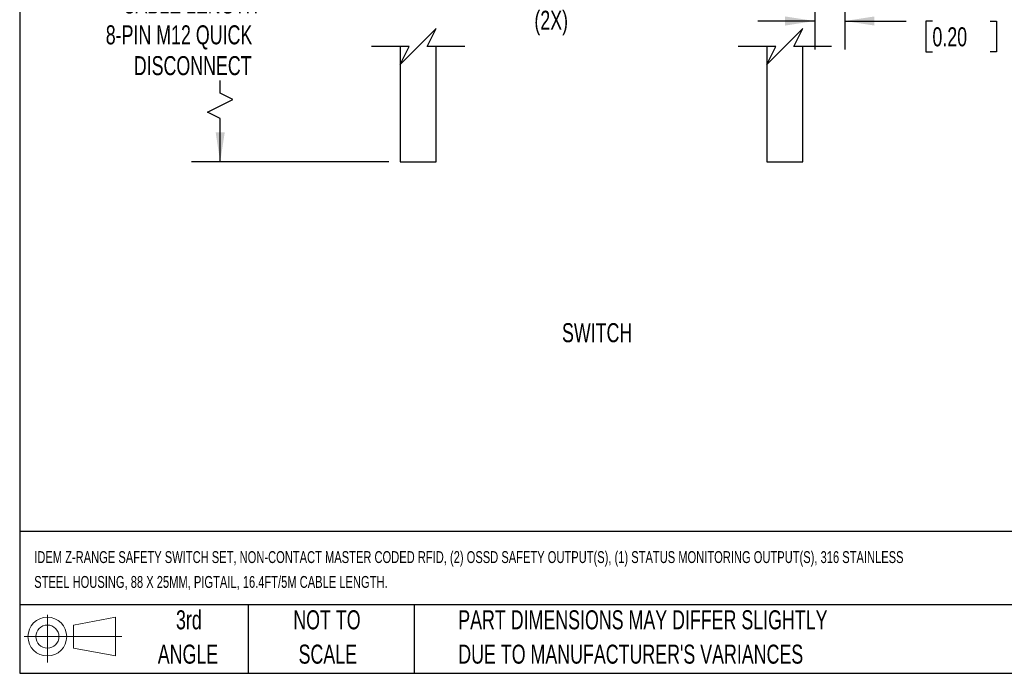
# Model space of a CAD drawing. Header units: millimetres. Extents: x 10 to 410, y 10 to 314.
# Tile 1 of 18: x 10 to 174, y 10 to 119. Entities that reach past the tile are written whole.
import ezdxf

# ---------------------------------------------------------------- set-up
doc = ezdxf.new("R2010")
doc.units = ezdxf.units.MM
doc.header["$LTSCALE"] = 1.5
doc.layers.add('DIMENSIONS', color=140, linetype='Continuous', lineweight=25)
doc.layers.add('TEXT', color=140, linetype='Continuous', lineweight=25)
doc.styles.add('SLDTEXTSTYLE0', font='TXT', dxfattribs={"width": 0.7})
doc.dimstyles.new('SLDDIMSTYLE2', dxfattribs={"dimtxt": 3.237012, "dimasz": 4.953, "dimexe": 0, "dimexo": 0.0625, "dimgap": 0.809253, "dimtad": 0, "dimtih": 1, "dimtoh": 1, "dimrnd": 1e-09, "dimzin": 4, "dimdsep": 46, "dimtxsty": 'SLDTEXTSTYLE0', "dimsah": 1, "dimcen": 0.09, "dimadec": 0, "dimazin": 1, "dimtfac": 1, "dimtmove": 0, "dimatfit": 0, "dimfxl": 0, "dimfrac": 2, "dimtolj": 1, "dimtzin": 12, "dimarcsym": 0})
doc.dimstyles.new('SLDDIMSTYLE4', dxfattribs={"dimtxt": 3.237012, "dimasz": 4.953, "dimexe": 0, "dimexo": 0.0625, "dimgap": 0.809253, "dimtad": 0, "dimtih": 1, "dimtoh": 1, "dimrnd": 1e-09, "dimzin": 12, "dimdsep": 46, "dimtxsty": 'SLDTEXTSTYLE0', "dimsah": 1, "dimcen": 0.09, "dimadec": 0, "dimazin": 3, "dimtfac": 1, "dimtofl": 0, "dimtmove": 0, "dimatfit": 3, "dimfxl": 0, "dimfrac": 2, "dimtolj": 1, "dimtzin": 12, "dimarcsym": 0})

# ---------------------------------------------------------------- blocks, each defined once
blk = doc.blocks.new('Block11')
at = {"color": 7, "linetype": 'Continuous', "lineweight": 18}
for p, q in [((3.88, 7.97), (3.88, 0)), ((8.22, 6.25), (15.26, 7.55)), ((15.26, 7.55), (15.26, 1.1)), ((8.22, 2.39), (8.22, 6.25)), ((0, 4.32), (16.31, 4.32)), ((8.22, 2.39), (15.26, 1.1))]:
    blk.add_line(p, q, dxfattribs=at)
for radius in [3.23, 1.93]:
    blk.add_circle((3.88, 4.32), radius, dxfattribs=at)
blk = doc.blocks.new('Block12')
at = {"color": 7, "linetype": 'Continuous'}
blk.add_blockref('Block11', (0, 0), dxfattribs=at)
blk = doc.blocks.new('_D_5')
at = {"layer": 'DIMENSIONS'}
for p, q in [((70.74, 136.8), (38.2, 136.8)), ((42.97, 136.8), (42.97, 129.03)), ((42.97, 106.35), (42.97, 108.46)), ((40.85, 103.18), (45.08, 105.29)), ((45.08, 105.29), (42.97, 106.35)), ((42.97, 102.12), (40.85, 103.18)), ((42.97, 94.89), (42.97, 102.12)), ((71.09, 94.89), (38.2, 94.89))]:
    blk.add_line(p, q, dxfattribs=at)
for points in [[(42.97, 136.8), (42.21, 131.85), (43.73, 131.85)], [(42.97, 94.89), (43.73, 99.84), (42.21, 99.84)]]:
    blk.add_solid(points, dxfattribs=at)
at = {"layer": 'DIMENSIONS', "char_height": 3.175, "attachment_point": 1, "style": 'SLDTEXTSTYLE0'}
for s, insert in [('9.8IN / 250MM', (26.97, 127.98)), ('CABLE LENGTH', (26.69, 122.84)), ('8-PIN M12 QUICK', (23.88, 117.69)), ('DISCONNECT', (28.56, 112.55))]:
    blk.add_mtext(s, dxfattribs=dict(at, insert=insert))
blk = doc.blocks.new('_D_11')
at = {"layer": 'DIMENSIONS'}
for p, q in [((142.15, 137.13), (142.15, 113.65)), ((147.15, 135.39), (147.15, 113.65)), ((142.15, 118.41), (132.63, 118.41)), ((147.15, 118.41), (157.39, 118.41)), ((161.77, 118.41), (160.69, 118.41)), ((160.69, 118.41), (160.69, 113.26)), ((171.39, 118.41), (172.48, 118.41)), ((172.48, 118.41), (172.48, 113.26)), ((160.69, 113.26), (161.77, 113.26)), ((172.48, 113.26), (171.39, 113.26))]:
    blk.add_line(p, q, dxfattribs=at)
for points in [[(142.15, 118.41), (137.2, 119.17), (137.2, 117.65)], [(147.15, 118.41), (152.1, 117.65), (152.1, 119.17)]]:
    blk.add_solid(points, dxfattribs=at)
at = {"layer": 'DIMENSIONS', "char_height": 3.175, "attachment_point": 1, "style": 'SLDTEXTSTYLE0'}
for s, insert in [('5.0', (163.12, 123.23)), ('0.20', (161.77, 117.36))]:
    blk.add_mtext(s, dxfattribs=dict(at, insert=insert))

msp = doc.modelspace()

# ---------------------------------------------------------------- linework, layer by layer
for p, q in [((72.990622, 114.132347), (72.990622, 94.885061)), ((78.990622, 94.885061), (78.990622, 114.132347)), ((134.147053, 114.132347), (134.147053, 94.885061)), ((140.147054, 94.885061), (140.147054, 114.132347)), ((72.990622, 94.885061), (78.990622, 94.885061)), ((134.147053, 94.885061), (140.147054, 94.885061))]:
    msp.add_line(p, q)
at = {"layer": 'DIMENSIONS', "color": 140}
for p, q in [((78.990622, 117.132349), (75.990622, 114.132349)), ((77.490622, 114.132349), (78.990622, 117.132349)), ((140.147054, 117.132349), (137.147054, 114.132349)), ((138.647054, 114.132349), (140.147054, 117.132349)), ((74.490622, 114.132349), (68.228122, 114.132349)), ((75.990622, 114.132349), (72.990622, 111.132349)), ((72.990622, 111.132349), (74.490622, 114.132349)), ((83.753122, 114.132349), (77.490622, 114.132349)), ((135.647054, 114.132349), (129.384554, 114.132349)), ((137.147054, 114.132349), (134.147054, 111.132349)), ((134.147054, 111.132349), (135.647054, 114.132349)), ((144.909554, 114.132349), (138.647054, 114.132349))]:
    msp.add_line(p, q, dxfattribs=at)
at = {"layer": 'TEXT'}
for p, q in [((9.525, 314.325), (9.525, 9.525)), ((409.575, 33.189162), (9.525, 33.189162)), ((409.575, 20.955), (9.525, 20.955)), ((47.625, 20.955), (47.625, 9.525)), ((75.317442, 20.955), (75.317442, 9.525)), ((9.525, 9.525), (409.575, 9.525))]:
    msp.add_line(p, q, dxfattribs=at)

# ---------------------------------------------------------------- block references
msp.add_blockref('Block12', (10.256908, 11.330783), dxfattribs=at)

# ---------------------------------------------------------------- texts
at = {"layer": 'TEXT', "style": 'SLDTEXTSTYLE0'}
for s, insert, char_height, attachment_point in [('(2X)', (95.375387, 120.12498), 3.175, 1), ('SWITCH', (105.844235, 67.972187), 3.175, 2), ('IDEM Z-RANGE SAFETY SWITCH SET, NON-CONTACT MASTER CODED RFID, (2) OSSD SAFETY OUTPUT(S), (1) STATUS MONITORING OUTPUT(S), 316 STAINLESS', (11.948601, 29.917816), 1.984375, 1), ('STEEL HOUSING, 88 X 25MM, PIGTAIL, 16.4FT/5M CABLE LENGTH.', (11.948601, 25.771982), 1.984375, 1), ('3rd', (37.743677, 20.04599), 3.175, 2), ('NOT TO', (60.773661, 20.04599), 3.175, 2), ('PART DIMENSIONS MAY DIFFER SLIGHTLY', (82.678927, 20.045989), 3.175, 1), ('ANGLE', (37.597422, 14.312657), 3.175, 2), ('SCALE', (60.918079, 14.312656), 3.175, 2), ("DUE TO MANUFACTURER'S VARIANCES", (82.678927, 14.312656), 3.175, 1)]:
    msp.add_mtext(s, dxfattribs=dict(at, insert=insert, char_height=char_height, attachment_point=attachment_point))

# ---------------------------------------------------------------- dimensions: what is measured, and where the dimension line sits
at = {"layer": 'DIMENSIONS'}
dim = msp.add_linear_dim(base=(147.147054, 118.408193), p1=(142.152892, 139.032091), p2=(147.147054, 137.299354), angle=0, dimstyle='SLDDIMSTYLE2', dxfattribs=at)
dim.commit()
dim.dimension.update_dxf_attribs({"geometry": '_D_11', "text_midpoint": (166.581899, 118.408193), "dimtype": 160})
dim = msp.add_linear_dim(base=(42.967298, 94.885063), p1=(72.640622, 136.799354), p2=(72.990622, 94.885063), angle=90, text='9.8IN / 250MM\\PCABLE LENGTH\\P8-PIN M12 QUICK\\PDISCONNECT', dimstyle='SLDDIMSTYLE4', dxfattribs=at)
dim.commit()
dim.dimension.update_dxf_attribs({"geometry": '_D_5', "text_midpoint": (42.967298, 118.744764), "dimtype": 160})

doc.saveas('drawing.dxf')
